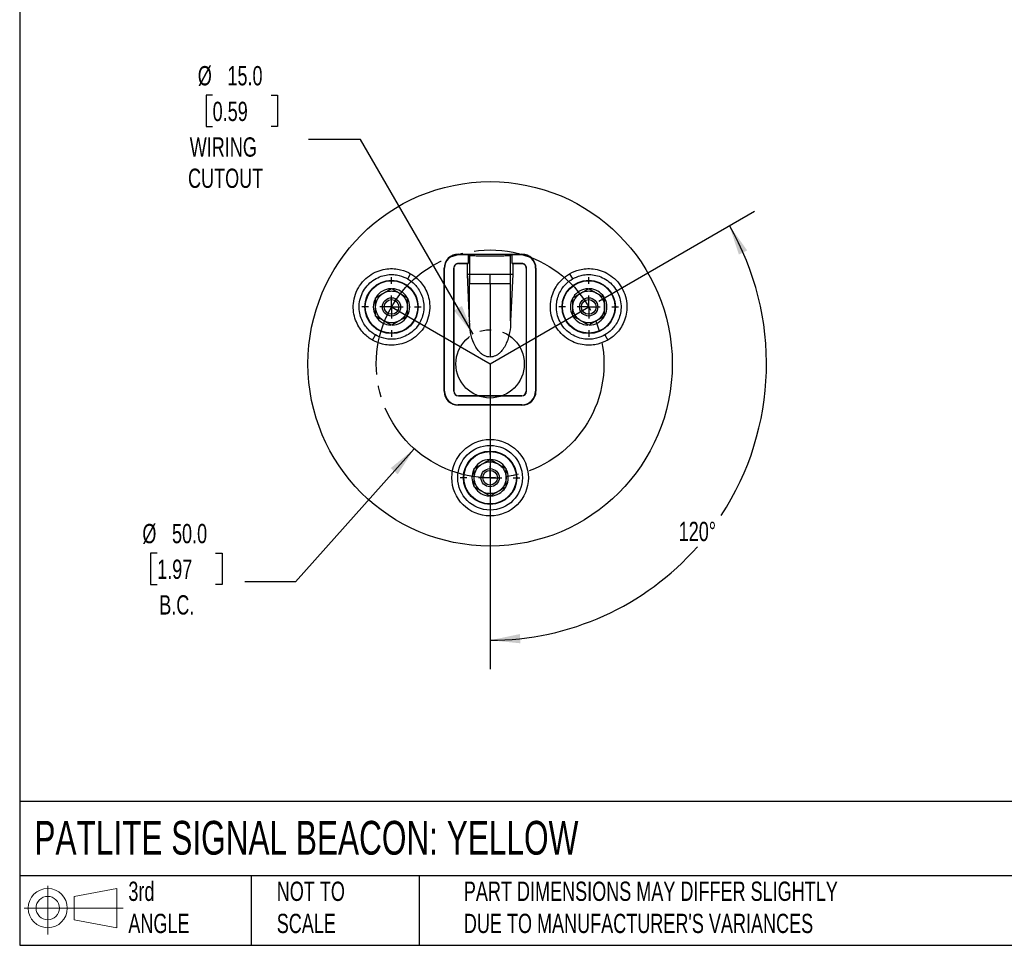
# Model space of a CAD drawing. Header units: millimetres. Extents: x 13 to 546, y 13 to 419.
# Tile 1 of 3: x 13 to 229, y 13 to 216. Entities that reach past the tile are written whole.
import ezdxf

# ---------------------------------------------------------------- set-up
doc = ezdxf.new("R2010")
doc.units = ezdxf.units.MM
doc.header["$LTSCALE"] = 2
doc.linetypes.add('SLD-Center', pattern=[19.05, 15.24, -1.27, 1.27, -1.27])
doc.linetypes.add('SLD-Solid', pattern=[0])
doc.layers.add('CENTER', color=40, linetype='SLD-Center')
doc.layers.add('SLD-DEFPOINTS', color=7, linetype='Continuous')
doc.layers.add('DIMENSIONS', color=140, linetype='SLD-Solid', lineweight=25)
doc.layers.add('TEXT', color=140, linetype='SLD-Solid', lineweight=25)
doc.styles.add('SLDTEXTSTYLE0', font='TXT', dxfattribs={"width": 0.7})
doc.dimstyles.new('SLDDIMSTYLE3', dxfattribs={"dimtxt": 4.316016, "dimasz": 6.604, "dimexe": 0, "dimexo": 0.0625, "dimgap": 1.079004, "dimtad": 0, "dimtih": 1, "dimtoh": 1, "dimdec": 4, "dimlfac": 2, "dimzin": 12, "dimdsep": 46, "dimtxsty": 'SLDTEXTSTYLE0', "dimsah": 1, "dimcen": 0.09, "dimadec": 0, "dimazin": 3, "dimtfac": 1, "dimtdec": 0, "dimtofl": 0, "dimtmove": 0, "dimatfit": 3, "dimfxl": 0, "dimfrac": 2, "dimtolj": 1, "dimtzin": 12, "dimarcsym": 0})
doc.dimstyles.new('SLDDIMSTYLE4', dxfattribs={"dimtxt": 4.316016, "dimasz": 6.604, "dimexe": 0, "dimexo": 0.0625, "dimgap": 1.079004, "dimtad": 0, "dimtih": 1, "dimtoh": 1, "dimrnd": 1e-09, "dimzin": 4, "dimdsep": 46, "dimtxsty": 'SLDTEXTSTYLE0', "dimsah": 1, "dimcen": 0, "dimadec": 0, "dimazin": 1, "dimtfac": 1, "dimtofl": 0, "dimtmove": 0, "dimatfit": 3, "dimfxl": 0, "dimfrac": 2, "dimtolj": 1, "dimtzin": 12, "dimarcsym": 0})

# ---------------------------------------------------------------- blocks, each defined once
blk = doc.blocks.new('Block11')
at = {"color": 7, "linetype": 'SLD-Solid', "lineweight": 18}
for p, q in [((5.18, 10.62), (5.18, 0)), ((10.96, 8.33), (20.35, 10.06)), ((20.35, 10.06), (20.35, 1.46)), ((10.96, 3.19), (10.96, 8.33)), ((0, 5.76), (21.75, 5.76)), ((10.96, 3.19), (20.35, 1.46))]:
    blk.add_line(p, q, dxfattribs=at)
for radius in [4.3, 2.57]:
    blk.add_circle((5.18, 5.76), radius, dxfattribs=at)
blk = doc.blocks.new('Block12')
at = {"layer": 'SLD-DEFPOINTS'}
blk.add_blockref('Block11', (0, 0), dxfattribs=at)
blk = doc.blocks.new('_D_5')
at = {"layer": 'DIMENSIONS'}
for p, q in [((139.86, 154.12), (174.06, 173.87)), ((116.01, 112.81), (116.01, 73.31))]:
    blk.add_line(p, q, dxfattribs=at)
for start, end in [(326.7476, 30), (270, 318.5963)]:
    blk.add_arc((116.01, 140.35), 60.69, start, end, dxfattribs=at)
for points in [[(168.56, 170.69), (170.64, 164.34), (172.46, 165.26)], [(116.01, 79.66), (122.66, 79), (122.55, 81.03)]]:
    blk.add_solid(points, dxfattribs=at)
at = {"layer": 'DIMENSIONS', "insert": (157.42, 105.67), "char_height": 4.233, "attachment_point": 1, "style": 'SLDTEXTSTYLE0'}
blk.add_mtext('120°', dxfattribs=at)
blk = doc.blocks.new('_D_6')
at = {"layer": 'DIMENSIONS'}
for p, q in [((99.35, 121.7), (73.27, 92.51)), ((42.89, 98.78), (41.45, 98.78)), ((41.45, 98.78), (41.45, 91.92)), ((55.72, 98.78), (57.17, 98.78)), ((57.17, 98.78), (57.17, 91.92)), ((41.45, 91.92), (42.89, 91.92)), ((57.17, 91.92), (55.72, 91.92)), ((73.27, 92.51), (62.15, 92.51))]:
    blk.add_line(p, q, dxfattribs=at)
blk.add_solid([(99.35, 121.7), (94.19, 117.46), (95.71, 116.1)], dxfattribs=at)
at = {"layer": 'DIMENSIONS', "char_height": 4.233, "attachment_point": 1, "style": 'SLDTEXTSTYLE0'}
for s, insert in [('%%c', (39.64, 105.2)), ('50.0', (46.15, 105.2)), ('1.97', (42.89, 97.37)), ('B.C.', (43.35, 89.55))]:
    blk.add_mtext(s, dxfattribs=dict(at, insert=insert))
blk = doc.blocks.new('_D_7')
at = {"layer": 'DIMENSIONS'}
for p, q in [((55.07, 199.3), (53.62, 199.3)), ((53.62, 199.3), (53.62, 192.44)), ((67.89, 199.3), (69.34, 199.3)), ((69.34, 199.3), (69.34, 192.44)), ((53.62, 192.44), (55.07, 192.44)), ((69.34, 192.44), (67.89, 192.44)), ((87.57, 189.6), (76.09, 189.6)), ((112.26, 146.84), (87.57, 189.6))]:
    blk.add_line(p, q, dxfattribs=at)
blk.add_solid([(112.26, 146.84), (109.83, 153.07), (108.08, 152.05)], dxfattribs=at)
at = {"layer": 'DIMENSIONS', "char_height": 4.233, "attachment_point": 1, "style": 'SLDTEXTSTYLE0'}
for s, insert in [('%%c', (51.81, 205.72)), ('15.0', (58.32, 205.72)), ('0.59', (55.07, 197.89)), ('WIRING', (50.04, 190.07)), ('CUTOUT', (49.67, 183.21))]:
    blk.add_mtext(s, dxfattribs=dict(at, insert=insert))
blk = doc.blocks.new('SW_CENTERMARKSYMBOL_0')
at = {"layer": 'CENTER', "color": 0}
for p, q in [((0, 5.08), (0, 6.54)), ((0, 0), (0, 2.54)), ((-5.08, 0), (-6.54, 0)), ((0, 0), (-2.54, 0)), ((0, 0), (0, -2.54)), ((0, 0), (2.54, 0)), ((5.08, 0), (6.54, 0)), ((0, -5.08), (0, -6.54))]:
    blk.add_line(p, q, dxfattribs=at)
blk = doc.blocks.new('SW_CENTERMARKSYMBOL_1')
at = {"layer": 'CENTER', "color": 0}
for p, q in [((0, 5.08), (0, 6.54)), ((0, 0), (0, 2.54)), ((-5.08, 0), (-6.54, 0)), ((0, 0), (-2.54, 0)), ((0, 0), (0, -2.54)), ((0, 0), (2.54, 0)), ((5.08, 0), (6.54, 0)), ((0, -5.08), (0, -6.54))]:
    blk.add_line(p, q, dxfattribs=at)
blk = doc.blocks.new('SW_CENTERMARKSYMBOL_2')
at = {"layer": 'CENTER', "color": 0}
for p, q in [((0, 5.08), (0, 6.54)), ((0, 0), (0, 2.54)), ((-5.08, 0), (-6.54, 0)), ((0, 0), (-2.54, 0)), ((0, 0), (0, -2.54)), ((0, 0), (2.54, 0)), ((5.08, 0), (6.54, 0)), ((0, -5.08), (0, -6.54))]:
    blk.add_line(p, q, dxfattribs=at)

msp = doc.modelspace()

# ---------------------------------------------------------------- linework, layer by layer
for p, q in [((109.007036, 164.424093), (123.007036, 164.424093)), ((109.007036, 164.424093), (109.007036, 164.338537)), ((109.007036, 164.338537), (111.161764, 164.338537)), ((111.161764, 164.338537), (111.52416, 164.193888)), ((111.161764, 164.338537), (111.161764, 162.375195)), ((120.489912, 164.193888), (120.852308, 164.338537)), ((120.852308, 164.338537), (123.007036, 164.338537)), ((120.852308, 162.375195), (120.852308, 164.338537)), ((123.007036, 164.424093), (123.007036, 164.338537)), ((109.057036, 162.375195), (109.057036, 162.347267)), ((111.161764, 162.375195), (109.057036, 162.375195)), ((109.057036, 162.347267), (111.021783, 162.347267)), ((111.021783, 162.347267), (111.161764, 162.375195)), ((111.021783, 159.974486), (111.021783, 162.347267)), ((111.52416, 159.974485), (111.52416, 164.193888)), ((120.489912, 159.974485), (120.489912, 164.193888)), ((120.852308, 162.375195), (120.99229, 162.347267)), ((122.957036, 162.375195), (120.852308, 162.375195)), ((120.99229, 162.347267), (120.99229, 159.974485)), ((120.99229, 162.347267), (122.957036, 162.347267)), ((122.957036, 162.347267), (122.957036, 162.375195)), ((97.906401, 158.996048), (98.556401, 160.121881)), ((105.930211, 134.347267), (105.930211, 161.347267)), ((105.930211, 161.347267), (106.015766, 161.347267)), ((106.015766, 134.347267), (106.015766, 161.347267)), ((108.029108, 161.347267), (108.029108, 134.347267)), ((108.057036, 161.347267), (108.029108, 161.347267)), ((108.057036, 134.347267), (108.057036, 161.347267)), ((123.957036, 161.347267), (123.957036, 134.347267)), ((123.984964, 161.347267), (123.957036, 161.347267)), ((123.984964, 134.347267), (123.984964, 161.347267)), ((125.998306, 161.347267), (125.998306, 134.347267)), ((126.083862, 161.347267), (125.998306, 161.347267)), ((126.083862, 161.347267), (126.083862, 134.347267)), ((133.457671, 160.121881), (134.107671, 158.996048)), ((111.507036, 149.764188), (111.021783, 159.974486)), ((111.52416, 159.974485), (111.021783, 159.974486)), ((111.507036, 159.575544), (111.507036, 157.974485)), ((111.507036, 149.764188), (111.507036, 159.575544)), ((111.507036, 157.974485), (116.007036, 157.974485)), ((116.007036, 157.974485), (120.507036, 157.974485)), ((116.007036, 157.974485), (116.007036, 141.841988)), ((120.99229, 159.974485), (120.489912, 159.974485)), ((120.99229, 159.974485), (120.507036, 149.764188)), ((120.507036, 149.764188), (120.507036, 159.575544)), ((111.507036, 149.764188), (111.507036, 149.636217)), ((120.507036, 149.764188), (120.507036, 149.636217)), ((90.156401, 145.572654), (90.806401, 146.698487)), ((141.207671, 146.698487), (141.857671, 145.572654)), ((106.015766, 134.347267), (105.930211, 134.347267)), ((108.029108, 134.347267), (108.057036, 134.347267)), ((123.957036, 134.347267), (123.984964, 134.347267)), ((126.083862, 134.347267), (125.998306, 134.347267)), ((122.957036, 133.347267), (109.057036, 133.347267)), ((109.057036, 133.347267), (109.057036, 133.319339)), ((109.057036, 133.319339), (122.957036, 133.319339)), ((122.957036, 133.319339), (122.957036, 133.347267)), ((109.007036, 131.270442), (109.007036, 131.355997)), ((123.007036, 131.355997), (109.007036, 131.355997)), ((123.007036, 131.270442), (109.007036, 131.270442)), ((123.007036, 131.270442), (123.007036, 131.355997))]:
    msp.add_line(p, q)
for centre, radius in [((116.007036, 140.347267), 40), ((94.356401, 152.847267), 5.854762), ((94.356401, 152.847267), 5.760476), ((137.657671, 152.847267), 5.854762), ((137.657671, 152.847267), 5.760476), ((94.356401, 152.847267), 2), ((94.356401, 152.847267), 1.61), ((137.657671, 152.847267), 2), ((137.657671, 152.847267), 1.61), ((116.007036, 115.347267), 8.4), ((116.007036, 115.347267), 7.1), ((116.007036, 115.347267), 5.854762), ((116.007036, 115.347267), 5.760476), ((116.007036, 115.347267), 2), ((116.007036, 115.347267), 1.61)]:
    msp.add_circle(centre, radius)
for centre, radius, start, end in [((109.007036, 161.347267), 3.076826, 90, 180.00000001), ((109.007036, 161.347267), 2.99127, 90, 180.00000001), ((123.007036, 161.347267), 3.076826, 0, 90.00000001), ((123.007036, 161.347267), 2.99127, 0, 90.00000001), ((109.057036, 161.347267), 1.027928, 89.99999999, 180), ((109.057036, 161.347267), 1, 89.99999999, 180), ((122.957036, 161.347267), 1.027928, 359.99999999, 90), ((122.957036, 161.347267), 1, 359.99999999, 90), ((94.356401, 152.847267), 4, 92.47332015, 147.39790862), ((94.356401, 152.847267), 4, 32.51133461, 87.42410233), ((137.657671, 152.847267), 4, 92.47332015, 147.39790862), ((137.657671, 152.847267), 4, 32.5113346, 87.42410233), ((94.356401, 152.847267), 4, 152.4317058, 207.37602586), ((94.356401, 152.847267), 4, 0, 27.45441524), ((137.657671, 152.847267), 4, 152.4317058, 207.37602586), ((137.657671, 152.847267), 4, 0, 27.45441525), ((94.356401, 152.847267), 4, 332.28679091, 0), ((137.657671, 152.847267), 4, 332.28679091, 0), ((94.356401, 152.847267), 4, 212.38664799, 267.35865617), ((94.356401, 152.847267), 4, 272.3382957, 327.34601283), ((137.657671, 152.847267), 4, 212.38664799, 267.35865617), ((137.657671, 152.847267), 4, 272.3382957, 327.34601283), ((109.007036, 134.347267), 3.076826, 180.00000001, 269.99999999), ((109.007036, 134.347267), 2.99127, 180.00000001, 269.99999999), ((109.057036, 134.347267), 1.027928, 180.00000001, 270), ((109.057036, 134.347267), 1, 180.00000001, 270), ((122.957036, 134.347267), 1, 270.00000001, 0), ((122.957036, 134.347267), 1.027928, 270.00000001, 0), ((123.007036, 134.347267), 3.076826, 270, 359.99999999), ((123.007036, 134.347267), 2.99127, 270, 359.99999999), ((116.007036, 115.347267), 4, 92.47332014, 147.39790863), ((116.007036, 115.347267), 4, 32.5113346, 87.42410234), ((116.007036, 115.347267), 4, 152.4317058, 207.37602586), ((116.007036, 115.347267), 4, 0, 27.45441526), ((116.007036, 115.347267), 4, 332.2867909, 0), ((116.007036, 115.347267), 4, 212.38664799, 267.35865618), ((116.007036, 115.347267), 4, 272.33829569, 327.34601284)]:
    msp.add_arc(centre, radius, start, end)
for points, knots in [([(111.52416, 164.193888), (111.54862, 164.184125), (111.598619, 164.174595), (111.747577, 164.155982), (111.847613, 164.146826), (112.094636, 164.129334), (112.239714, 164.121096), (112.571996, 164.10561), (112.761538, 164.098298), (113.171739, 164.08517), (113.3922, 164.079326), (113.863688, 164.069071), (114.116696, 164.064649), (114.633865, 164.057622), (114.90005, 164.054959), (115.447822, 164.051355), (115.728581, 164.050444), (116.282601, 164.050438), (116.558721, 164.05132), (117.109123, 164.054913), (117.377897, 164.057598), (117.893988, 164.064596), (118.143892, 164.068943), (118.619711, 164.079266), (118.840521, 164.085122), (119.249097, 164.098177), (119.438497, 164.105458), (119.773167, 164.121026), (119.918107, 164.129262), (120.163883, 164.146622), (120.265122, 164.155832), (120.41537, 164.174563), (120.465452, 164.184125), (120.489912, 164.193888)], [0, 0, 0, 0, 0.0625, 0.0625, 0.125, 0.125, 0.1875, 0.1875, 0.25, 0.25, 0.3125, 0.3125, 0.375, 0.375, 0.4375, 0.4375, 0.5, 0.5, 0.5625, 0.5625, 0.625, 0.625, 0.6875, 0.6875, 0.75, 0.75, 0.8125, 0.8125, 0.875, 0.875, 0.9375, 0.9375, 1, 1, 1, 1]), ([(90.156401, 145.572654), (89.550183, 145.922654), (88.90699, 146.39229), (87.977769, 147.363313), (87.674928, 147.731478), (87.111809, 148.565999), (86.851612, 149.032592), (86.411654, 150.062561), (86.232162, 150.62615), (85.995607, 151.830536), (85.938994, 152.471351), (85.983314, 153.788253), (86.084691, 154.464009), (86.458861, 155.790716), (86.731788, 156.441049), (87.431788, 157.653485), (87.858529, 158.215013), (88.820407, 159.202408), (89.35494, 159.628081), (90.47325, 160.324913), (91.056519, 160.596293), (92.217825, 160.993623), (92.795654, 161.119973), (93.907612, 161.253942), (94.441792, 161.261903), (95.446068, 161.191487), (95.916329, 161.113302), (97.22187, 160.794085), (97.950183, 160.471881), (98.556401, 160.121881)], [0, 0, 0, 0, 0.125, 0.125, 0.1875, 0.1875, 0.25, 0.25, 0.3125, 0.3125, 0.375, 0.375, 0.4375, 0.4375, 0.5, 0.5, 0.5625, 0.5625, 0.625, 0.625, 0.6875, 0.6875, 0.75, 0.75, 0.8125, 0.8125, 0.875, 0.875, 1, 1, 1, 1]), ([(98.556401, 160.121881), (99.162619, 159.771881), (99.805812, 159.302245), (100.735033, 158.331222), (101.037874, 157.963056), (101.600994, 157.128536), (101.86119, 156.661942), (102.301149, 155.631973), (102.480641, 155.068384), (102.717196, 153.863998), (102.773808, 153.223183), (102.729489, 151.906282), (102.628111, 151.230526), (102.253942, 149.903818), (101.981015, 149.253485), (101.281015, 148.041049), (100.854273, 147.479521), (99.892395, 146.492127), (99.357862, 146.066454), (98.239552, 145.369621), (97.656284, 145.098241), (96.494977, 144.700911), (95.917149, 144.574561), (94.80519, 144.440592), (94.27101, 144.432632), (93.266734, 144.503047), (92.796473, 144.581233), (91.490932, 144.90045), (90.762619, 145.222654), (90.156401, 145.572654)], [0, 0, 0, 0, 0.125, 0.125, 0.1875, 0.1875, 0.25, 0.25, 0.3125, 0.3125, 0.375, 0.375, 0.4375, 0.4375, 0.5, 0.5, 0.5625, 0.5625, 0.625, 0.625, 0.6875, 0.6875, 0.75, 0.75, 0.8125, 0.8125, 0.875, 0.875, 1, 1, 1, 1]), ([(141.857671, 145.572654), (141.251454, 145.222654), (140.52314, 144.90045), (139.217599, 144.581233), (138.747338, 144.503047), (137.743062, 144.432632), (137.208883, 144.440592), (136.096924, 144.574561), (135.519095, 144.700911), (134.357789, 145.098241), (133.774521, 145.369621), (132.65621, 146.066454), (132.121677, 146.492127), (131.159799, 147.479521), (130.733058, 148.041049), (130.033058, 149.253485), (129.760131, 149.903818), (129.385961, 151.230526), (129.284584, 151.906282), (129.240265, 153.223183), (129.296877, 153.863998), (129.533432, 155.068384), (129.712924, 155.631973), (130.152883, 156.661942), (130.413079, 157.128536), (130.976198, 157.963056), (131.279039, 158.331222), (132.20826, 159.302245), (132.851454, 159.771881), (133.457671, 160.121881)], [0, 0, 0, 0, 0.125, 0.125, 0.1875, 0.1875, 0.25, 0.25, 0.3125, 0.3125, 0.375, 0.375, 0.4375, 0.4375, 0.5, 0.5, 0.5625, 0.5625, 0.625, 0.625, 0.6875, 0.6875, 0.75, 0.75, 0.8125, 0.8125, 0.875, 0.875, 1, 1, 1, 1]), ([(133.457671, 160.121881), (134.063889, 160.471881), (134.792203, 160.794085), (136.097743, 161.113302), (136.568004, 161.191487), (137.57228, 161.261903), (138.10646, 161.253942), (139.218419, 161.119973), (139.796247, 160.993623), (140.957554, 160.596293), (141.540822, 160.324913), (142.659133, 159.628081), (143.193665, 159.202408), (144.155543, 158.215013), (144.582285, 157.653485), (145.282285, 156.441049), (145.555212, 155.790716), (145.929381, 154.464009), (146.030759, 153.788253), (146.075078, 152.471351), (146.018466, 151.830536), (145.781911, 150.62615), (145.602419, 150.062561), (145.16246, 149.032592), (144.902264, 148.565999), (144.339144, 147.731478), (144.036303, 147.363313), (143.107083, 146.39229), (142.463889, 145.922654), (141.857671, 145.572654)], [0, 0, 0, 0, 0.125, 0.125, 0.1875, 0.1875, 0.25, 0.25, 0.3125, 0.3125, 0.375, 0.375, 0.4375, 0.4375, 0.5, 0.5, 0.5625, 0.5625, 0.625, 0.625, 0.6875, 0.6875, 0.75, 0.75, 0.8125, 0.8125, 0.875, 0.875, 1, 1, 1, 1]), ([(90.806401, 146.698487), (90.294003, 146.99432), (89.750351, 147.391274), (88.964938, 148.21202), (88.708966, 148.523207), (88.232995, 149.228576), (88.013068, 149.622958), (87.641198, 150.493527), (87.489485, 150.969895), (87.289539, 151.987888), (87.241688, 152.529529), (87.279149, 153.642624), (87.364837, 154.213799), (87.681099, 155.335182), (87.911787, 155.884869), (88.503454, 156.909666), (88.864152, 157.384291), (89.677168, 158.218874), (90.128976, 158.578669), (91.074214, 159.167658), (91.567215, 159.397039), (92.548795, 159.732878), (93.037198, 159.839674), (93.977068, 159.952909), (94.428577, 159.959638), (95.277429, 159.90012), (95.674912, 159.834035), (96.778404, 159.56422), (97.394003, 159.291881), (97.906401, 158.996048)], [0, 0, 0, 0, 0.125, 0.125, 0.1875, 0.1875, 0.25, 0.25, 0.3125, 0.3125, 0.375, 0.375, 0.4375, 0.4375, 0.5, 0.5, 0.5625, 0.5625, 0.625, 0.625, 0.6875, 0.6875, 0.75, 0.75, 0.8125, 0.8125, 0.875, 0.875, 1, 1, 1, 1]), ([(97.906401, 158.996048), (98.4188, 158.700214), (98.962451, 158.30326), (99.747864, 157.482515), (100.003837, 157.171327), (100.479807, 156.465958), (100.699734, 156.071576), (101.071604, 155.201007), (101.223318, 154.72464), (101.423263, 153.706647), (101.471114, 153.165006), (101.433654, 152.05191), (101.347966, 151.480736), (101.031703, 150.359352), (100.801015, 149.809666), (100.209348, 148.784869), (99.84865, 148.310244), (99.035634, 147.47566), (98.583827, 147.115865), (97.638588, 146.526876), (97.145588, 146.297495), (96.164007, 145.961657), (95.675604, 145.854861), (94.735734, 145.741625), (94.284225, 145.734897), (93.435373, 145.794415), (93.037891, 145.8605), (91.934398, 146.130314), (91.3188, 146.402654), (90.806401, 146.698487)], [0, 0, 0, 0, 0.125, 0.125, 0.1875, 0.1875, 0.25, 0.25, 0.3125, 0.3125, 0.375, 0.375, 0.4375, 0.4375, 0.5, 0.5, 0.5625, 0.5625, 0.625, 0.625, 0.6875, 0.6875, 0.75, 0.75, 0.8125, 0.8125, 0.875, 0.875, 1, 1, 1, 1]), ([(111.52416, 159.974485), (111.51973, 159.974485), (111.516416, 159.955481), (111.511796, 159.899916), (111.510373, 159.863903), (111.507418, 159.749932), (111.507036, 159.663373), (111.507036, 159.575544)], [0, 0, 0, 0, 0.25, 0.25, 0.5, 0.5, 1, 1, 1, 1]), ([(112.692959, 159.974485), (112.65163, 159.974545), (112.571179, 159.974661), (112.460653, 159.974741), (112.361008, 159.974743), (112.271986, 159.974671), (112.15735, 159.97441), (112.032267, 159.974107), (111.909711, 159.974041), (111.846445, 159.974348), (111.818147, 159.974485)], [0, 0, 0, 0, 0.1118425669, 0.2177136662, 0.3175677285, 0.4113826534, 0.4991561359, 0.6983289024, 0.8650683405, 1, 1, 1, 1]), ([(116.007036, 159.974485), (115.449542, 159.974485), (114.845533, 159.974485), (113.975728, 159.974485), (113.692586, 159.974485), (113.161527, 159.974485), (112.913779, 159.974485), (112.692959, 159.974485)], [0, 0, 0, 0, 0.5, 0.5, 0.75, 0.75, 1, 1, 1, 1]), ([(120.195926, 159.974485), (120.032369, 159.974485), (119.799895, 159.974485), (119.214325, 159.974485), (118.861702, 159.974485), (118.08866, 159.974485), (117.66924, 159.974485), (116.827462, 159.974485), (116.405764, 159.974485), (116.007036, 159.974485)], [0, 0, 0, 0, 0.25, 0.25, 0.5, 0.5, 0.75, 0.75, 1, 1, 1, 1]), ([(120.507036, 159.575544), (120.507036, 159.663348), (120.506656, 159.750001), (120.503694, 159.86407), (120.502277, 159.899917), (120.497655, 159.955494), (120.494326, 159.974485), (120.489912, 159.974485)], [0, 0, 0, 0, 0.5, 0.5, 0.75, 0.75, 1, 1, 1, 1]), ([(120.507036, 157.974485), (120.507036, 158.087148), (120.507036, 158.20891), (120.507036, 158.405594), (120.507036, 158.473491), (120.507036, 158.578839), (120.507036, 158.632388), (120.507036, 158.696387), (120.507036, 158.72414), (120.507036, 158.742715), (120.507036, 158.754298), (120.507036, 158.988608), (120.507036, 159.260277), (120.507036, 159.575544)], [0, 0, 0, 0, 0.25, 0.25, 0.375, 0.375, 0.4375, 0.46875, 0.484375, 0.484375, 0.5, 0.5, 1, 1, 1, 1]), ([(141.207671, 146.698487), (140.695273, 146.402654), (140.079675, 146.130314), (138.976182, 145.8605), (138.578699, 145.794415), (137.729847, 145.734897), (137.278338, 145.741625), (136.338468, 145.854861), (135.850065, 145.961657), (134.868485, 146.297495), (134.375484, 146.526876), (133.430246, 147.115865), (132.978438, 147.47566), (132.165422, 148.310244), (131.804724, 148.784869), (131.213058, 149.809666), (130.982369, 150.359352), (130.666107, 151.480736), (130.580419, 152.05191), (130.542959, 153.165006), (130.590809, 153.706647), (130.790755, 154.72464), (130.942468, 155.201007), (131.314338, 156.071576), (131.534266, 156.465958), (132.010236, 157.171327), (132.266209, 157.482515), (133.051621, 158.30326), (133.595273, 158.700214), (134.107671, 158.996048)], [0, 0, 0, 0, 0.125, 0.125, 0.1875, 0.1875, 0.25, 0.25, 0.3125, 0.3125, 0.375, 0.375, 0.4375, 0.4375, 0.5, 0.5, 0.5625, 0.5625, 0.625, 0.625, 0.6875, 0.6875, 0.75, 0.75, 0.8125, 0.8125, 0.875, 0.875, 1, 1, 1, 1]), ([(134.107671, 158.996048), (134.62007, 159.291881), (135.235668, 159.56422), (136.339161, 159.834035), (136.736643, 159.90012), (137.585496, 159.959638), (138.037005, 159.952909), (138.976875, 159.839674), (139.465277, 159.732878), (140.446858, 159.397039), (140.939858, 159.167658), (141.885097, 158.578669), (142.336904, 158.218874), (143.14992, 157.384291), (143.510618, 156.909666), (144.102285, 155.884869), (144.332973, 155.335182), (144.649236, 154.213799), (144.734924, 153.642624), (144.772384, 152.529529), (144.724533, 151.987888), (144.524588, 150.969895), (144.372875, 150.493527), (144.001005, 149.622958), (143.781077, 149.228576), (143.305107, 148.523207), (143.049134, 148.21202), (142.263721, 147.391274), (141.72007, 146.99432), (141.207671, 146.698487)], [0, 0, 0, 0, 0.125, 0.125, 0.1875, 0.1875, 0.25, 0.25, 0.3125, 0.3125, 0.375, 0.375, 0.4375, 0.4375, 0.5, 0.5, 0.5625, 0.5625, 0.625, 0.625, 0.6875, 0.6875, 0.75, 0.75, 0.8125, 0.8125, 0.875, 0.875, 1, 1, 1, 1]), ([(90.856401, 152.847267), (90.856401, 153.138688), (90.89337, 153.440261), (91.049458, 154.034006), (91.168675, 154.325822), (91.48116, 154.867345), (91.674236, 155.116712), (92.110633, 155.549288), (92.353598, 155.7324), (92.606401, 155.878356)], [0, 0, 0, 0, 0.25, 0.25, 0.5, 0.5, 0.75, 0.75, 1, 1, 1, 1]), ([(92.606401, 155.878356), (92.903377, 156.049815), (93.197653, 156.219716), (93.781667, 156.556896), (94.07134, 156.724139), (94.356401, 156.888719)], [0, 0, 0, 0, 0.5, 0.5, 1, 1, 1, 1]), ([(92.606401, 155.878356), (92.858992, 156.024189), (93.13885, 156.143003), (93.731381, 156.304673), (94.043794, 156.347267), (94.669009, 156.347267), (94.981422, 156.304673), (95.573952, 156.143003), (95.85381, 156.024189), (96.106401, 155.878356)], [0, 0, 0, 0, 0.25, 0.25, 0.5, 0.5, 0.75, 0.75, 1, 1, 1, 1]), ([(96.106401, 155.878356), (96.358992, 155.732523), (96.601817, 155.549566), (97.038092, 155.117254), (97.231186, 154.867993), (97.543794, 154.326541), (97.663113, 154.034687), (97.819368, 153.440705), (97.856401, 153.138934), (97.856401, 152.847267)], [0, 0, 0, 0, 0.25, 0.25, 0.5, 0.5, 0.75, 0.75, 1, 1, 1, 1]), ([(96.106401, 155.878356), (96.403377, 155.706897), (96.697653, 155.536997), (97.281667, 155.199816), (97.57134, 155.032573), (97.856401, 154.867993)], [0, 0, 0, 0, 0.5, 0.5, 1, 1, 1, 1]), ([(134.157671, 152.847267), (134.157671, 153.138688), (134.194641, 153.440261), (134.350728, 154.034006), (134.469945, 154.325822), (134.78243, 154.867345), (134.975506, 155.116712), (135.411903, 155.549288), (135.654868, 155.7324), (135.907671, 155.878356)], [0, 0, 0, 0, 0.25, 0.25, 0.5, 0.5, 0.75, 0.75, 1, 1, 1, 1]), ([(135.907671, 155.878356), (136.204647, 156.049815), (136.498923, 156.219716), (137.082937, 156.556896), (137.37261, 156.724139), (137.657671, 156.888719)], [0, 0, 0, 0, 0.5, 0.5, 1, 1, 1, 1]), ([(135.907671, 155.878356), (136.160262, 156.024189), (136.44012, 156.143003), (137.032651, 156.304673), (137.345064, 156.347267), (137.970279, 156.347267), (138.282692, 156.304673), (138.875223, 156.143003), (139.155081, 156.024189), (139.407671, 155.878356)], [0, 0, 0, 0, 0.25, 0.25, 0.5, 0.5, 0.75, 0.75, 1, 1, 1, 1]), ([(139.407671, 155.878356), (139.660262, 155.732523), (139.903087, 155.549566), (140.339363, 155.117254), (140.532457, 154.867993), (140.845064, 154.326541), (140.964383, 154.034687), (141.120638, 153.440705), (141.157671, 153.138934), (141.157671, 152.847267)], [0, 0, 0, 0, 0.25, 0.25, 0.5, 0.5, 0.75, 0.75, 1, 1, 1, 1]), ([(139.407671, 155.878356), (139.704647, 155.706897), (139.998923, 155.536997), (140.582937, 155.199816), (140.87261, 155.032573), (141.157671, 154.867993)], [0, 0, 0, 0, 0.5, 0.5, 1, 1, 1, 1]), ([(90.856401, 152.847267), (90.856401, 153.190183), (90.856401, 153.529985), (90.856401, 154.20435), (90.856401, 154.538834), (90.856401, 154.867993)], [0, 0, 0, 0, 0.5, 0.5, 1, 1, 1, 1]), ([(97.856401, 152.847267), (97.856401, 153.190185), (97.856401, 153.529986), (97.856401, 154.204348), (97.856401, 154.538833), (97.856401, 154.867993)], [0, 0, 0, 0, 0.5, 0.5, 1, 1, 1, 1]), ([(134.157671, 152.847267), (134.157671, 153.190183), (134.157671, 153.529985), (134.157671, 154.20435), (134.157671, 154.538834), (134.157671, 154.867993)], [0, 0, 0, 0, 0.5, 0.5, 1, 1, 1, 1]), ([(141.157671, 152.847267), (141.157671, 153.190185), (141.157671, 153.529986), (141.157671, 154.204348), (141.157671, 154.538833), (141.157671, 154.867993)], [0, 0, 0, 0, 0.5, 0.5, 1, 1, 1, 1]), ([(92.606401, 149.816178), (92.35381, 149.962012), (92.110986, 150.144969), (91.67471, 150.577281), (91.481616, 150.826541), (91.169009, 151.367993), (91.049689, 151.659848), (90.893434, 152.253829), (90.856401, 152.555601), (90.856401, 152.847267)], [0, 0, 0, 0, 0.25, 0.25, 0.5, 0.5, 0.75, 0.75, 1, 1, 1, 1]), ([(97.856401, 152.847267), (97.856401, 152.555601), (97.819368, 152.253829), (97.663113, 151.659848), (97.543794, 151.367993), (97.231186, 150.826541), (97.038092, 150.577281), (96.601817, 150.144969), (96.358992, 149.962012), (96.106401, 149.816178)], [0, 0, 0, 0, 0.25, 0.25, 0.5, 0.5, 0.75, 0.75, 1, 1, 1, 1]), ([(135.907671, 149.816178), (135.655081, 149.962012), (135.412256, 150.144969), (134.97598, 150.577281), (134.782886, 150.826541), (134.470279, 151.367993), (134.35096, 151.659848), (134.194705, 152.253829), (134.157671, 152.555601), (134.157671, 152.847267)], [0, 0, 0, 0, 0.25, 0.25, 0.5, 0.5, 0.75, 0.75, 1, 1, 1, 1]), ([(141.157671, 152.847267), (141.157671, 152.555601), (141.120638, 152.253829), (140.964383, 151.659848), (140.845064, 151.367993), (140.532457, 150.826541), (140.339363, 150.577281), (139.903087, 150.144969), (139.660262, 149.962012), (139.407671, 149.816178)], [0, 0, 0, 0, 0.25, 0.25, 0.5, 0.5, 0.75, 0.75, 1, 1, 1, 1]), ([(92.606401, 149.816178), (92.309426, 149.987637), (92.015149, 150.157538), (91.431135, 150.494718), (91.141462, 150.661961), (90.856401, 150.826541)], [0, 0, 0, 0, 0.5, 0.5, 1, 1, 1, 1]), ([(96.106401, 149.816178), (95.85381, 149.670345), (95.573952, 149.551531), (94.981422, 149.389861), (94.669009, 149.347267), (94.043794, 149.347267), (93.731381, 149.389861), (93.13885, 149.551531), (92.858992, 149.670345), (92.606401, 149.816178)], [0, 0, 0, 0, 0.25, 0.25, 0.5, 0.5, 0.75, 0.75, 1, 1, 1, 1]), ([(96.106401, 149.816178), (95.809426, 149.644719), (95.515149, 149.474819), (94.931135, 149.137638), (94.641462, 148.970396), (94.356401, 148.805815)], [0, 0, 0, 0, 0.5, 0.5, 1, 1, 1, 1]), ([(116.007036, 141.841988), (115.79883, 141.841988), (115.595386, 141.866863), (115.197069, 141.961382), (115.000157, 142.032252), (114.628038, 142.209455), (114.451978, 142.315406), (114.116512, 142.556199), (113.95817, 142.690593), (113.51676, 143.118045), (113.260697, 143.439832), (112.808302, 144.129256), (112.616663, 144.489626), (112.117522, 145.605063), (111.88411, 146.401246), (111.580121, 148.002857), (111.507036, 148.814512), (111.507036, 149.636217)], [0, 0, 0, 0, 0.0625, 0.0625, 0.125, 0.125, 0.1875, 0.1875, 0.25, 0.25, 0.375, 0.375, 0.5, 0.5, 0.75, 0.75, 1, 1, 1, 1]), ([(120.507036, 149.636217), (120.507036, 148.814836), (120.434007, 148.003523), (120.130297, 146.402633), (119.897472, 145.607108), (119.396911, 144.48852), (119.202609, 144.12399), (118.752147, 143.438412), (118.498168, 143.118807), (118.054894, 142.68965), (117.896446, 142.555412), (117.563531, 142.316423), (117.388093, 142.210559), (117.014954, 142.032623), (116.820282, 141.962413), (116.421773, 141.867347), (116.214852, 141.841988), (116.007036, 141.841988)], [0, 0, 0, 0, 0.25, 0.25, 0.5, 0.5, 0.625, 0.625, 0.75, 0.75, 0.8125, 0.8125, 0.875, 0.875, 0.9375, 0.9375, 1, 1, 1, 1]), ([(135.907671, 149.816178), (135.610696, 149.987637), (135.316419, 150.157538), (134.732405, 150.494718), (134.442733, 150.661961), (134.157671, 150.826541)], [0, 0, 0, 0, 0.5, 0.5, 1, 1, 1, 1]), ([(139.407671, 149.816178), (139.155081, 149.670345), (138.875223, 149.551531), (138.282692, 149.389861), (137.970279, 149.347267), (137.345064, 149.347267), (137.032651, 149.389861), (136.44012, 149.551531), (136.160262, 149.670345), (135.907671, 149.816178)], [0, 0, 0, 0, 0.25, 0.25, 0.5, 0.5, 0.75, 0.75, 1, 1, 1, 1]), ([(139.407671, 149.816178), (139.110696, 149.644719), (138.816419, 149.474819), (138.232405, 149.137638), (137.942733, 148.970396), (137.657671, 148.805815)], [0, 0, 0, 0, 0.5, 0.5, 1, 1, 1, 1]), ([(114.257036, 118.378356), (114.554012, 118.549815), (114.848288, 118.719716), (115.432302, 119.056896), (115.721975, 119.224139), (116.007036, 119.388719)], [0, 0, 0, 0, 0.5, 0.5, 1, 1, 1, 1]), ([(112.507036, 115.347267), (112.507036, 115.638688), (112.544005, 115.940261), (112.700093, 116.534006), (112.81931, 116.825822), (113.131795, 117.367345), (113.324871, 117.616712), (113.761268, 118.049288), (114.004233, 118.2324), (114.257036, 118.378356)], [0, 0, 0, 0, 0.25, 0.25, 0.5, 0.5, 0.75, 0.75, 1, 1, 1, 1]), ([(112.507036, 115.347267), (112.507036, 115.690183), (112.507036, 116.029985), (112.507036, 116.70435), (112.507036, 117.038834), (112.507036, 117.367993)], [0, 0, 0, 0, 0.5, 0.5, 1, 1, 1, 1]), ([(114.257036, 118.378356), (114.509627, 118.524189), (114.789485, 118.643003), (115.382016, 118.804673), (115.694429, 118.847267), (116.319644, 118.847267), (116.632057, 118.804673), (117.224588, 118.643003), (117.504445, 118.524189), (117.757036, 118.378356)], [0, 0, 0, 0, 0.25, 0.25, 0.5, 0.5, 0.75, 0.75, 1, 1, 1, 1]), ([(117.757036, 118.378356), (118.009627, 118.232523), (118.252452, 118.049566), (118.688728, 117.617254), (118.881821, 117.367993), (119.194429, 116.826541), (119.313748, 116.534687), (119.470003, 115.940705), (119.507036, 115.638934), (119.507036, 115.347267)], [0, 0, 0, 0, 0.25, 0.25, 0.5, 0.5, 0.75, 0.75, 1, 1, 1, 1]), ([(117.757036, 118.378356), (118.054012, 118.206897), (118.348288, 118.036997), (118.932302, 117.699816), (119.221975, 117.532573), (119.507036, 117.367993)], [0, 0, 0, 0, 0.5, 0.5, 1, 1, 1, 1]), ([(119.507036, 115.347267), (119.507036, 115.690185), (119.507036, 116.029986), (119.507036, 116.704348), (119.507036, 117.038833), (119.507036, 117.367993)], [0, 0, 0, 0, 0.5, 0.5, 1, 1, 1, 1]), ([(114.257036, 112.316178), (114.004445, 112.462012), (113.761621, 112.644969), (113.325345, 113.077281), (113.132251, 113.326541), (112.819644, 113.867993), (112.700325, 114.159848), (112.544069, 114.753829), (112.507036, 115.055601), (112.507036, 115.347267)], [0, 0, 0, 0, 0.25, 0.25, 0.5, 0.5, 0.75, 0.75, 1, 1, 1, 1]), ([(119.507036, 115.347267), (119.507036, 115.055601), (119.470003, 114.753829), (119.313748, 114.159848), (119.194429, 113.867993), (118.881821, 113.326541), (118.688728, 113.077281), (118.252452, 112.644969), (118.009627, 112.462012), (117.757036, 112.316178)], [0, 0, 0, 0, 0.25, 0.25, 0.5, 0.5, 0.75, 0.75, 1, 1, 1, 1]), ([(114.257036, 112.316178), (113.960061, 112.487637), (113.665784, 112.657538), (113.08177, 112.994718), (112.792098, 113.161961), (112.507036, 113.326541)], [0, 0, 0, 0, 0.5, 0.5, 1, 1, 1, 1]), ([(117.757036, 112.316178), (117.504445, 112.170345), (117.224588, 112.051531), (116.632057, 111.889861), (116.319644, 111.847267), (115.694429, 111.847267), (115.382016, 111.889861), (114.789485, 112.051531), (114.509627, 112.170345), (114.257036, 112.316178)], [0, 0, 0, 0, 0.25, 0.25, 0.5, 0.5, 0.75, 0.75, 1, 1, 1, 1]), ([(117.757036, 112.316178), (117.460061, 112.144719), (117.165784, 111.974819), (116.58177, 111.637638), (116.292098, 111.470396), (116.007036, 111.305815)], [0, 0, 0, 0, 0.5, 0.5, 1, 1, 1, 1])]:
    msp.add_open_spline(points, degree=3, knots=knots)
for points in [[(111.818147, 159.974485), (111.654989, 159.974485), (111.560024, 159.974485), (111.52416, 159.974485)], [(116.007036, 157.974485), (116.007036, 158.579085), (116.007036, 159.276354), (116.007036, 159.974485)], [(120.489912, 159.974485), (120.454049, 159.974485), (120.359083, 159.974485), (120.195926, 159.974485)], [(90.856401, 154.867993), (91.426099, 155.196908), (92.013121, 155.535826), (92.606401, 155.878356)], [(94.356401, 156.888719), (94.926098, 156.559805), (95.513122, 156.220886), (96.106401, 155.878356)], [(134.157671, 154.867993), (134.727369, 155.196908), (135.314391, 155.535826), (135.907671, 155.878356)], [(137.657671, 156.888719), (138.227368, 156.559805), (138.814392, 156.220886), (139.407671, 155.878356)], [(90.856401, 150.826541), (90.856401, 151.48437), (90.856401, 152.162207), (90.856401, 152.847267)], [(97.856401, 150.826541), (97.856401, 151.48437), (97.856401, 152.162207), (97.856401, 152.847267)], [(134.157671, 150.826541), (134.157671, 151.48437), (134.157671, 152.162207), (134.157671, 152.847267)], [(141.157671, 150.826541), (141.157671, 151.48437), (141.157671, 152.162207), (141.157671, 152.847267)], [(94.356401, 148.805815), (93.786704, 149.13473), (93.19968, 149.473648), (92.606401, 149.816178)], [(97.856401, 150.826541), (97.286704, 150.497627), (96.69968, 150.158708), (96.106401, 149.816178)], [(137.657671, 148.805815), (137.087975, 149.13473), (136.500951, 149.473648), (135.907671, 149.816178)], [(141.157671, 150.826541), (140.587975, 150.497627), (140.000951, 150.158708), (139.407671, 149.816178)], [(116.007036, 119.388719), (116.576733, 119.059805), (117.163757, 118.720886), (117.757036, 118.378356)], [(112.507036, 117.367993), (113.076734, 117.696908), (113.663756, 118.035826), (114.257036, 118.378356)], [(112.507036, 113.326541), (112.507036, 113.98437), (112.507036, 114.662207), (112.507036, 115.347267)], [(119.507036, 113.326541), (119.507036, 113.98437), (119.507036, 114.662207), (119.507036, 115.347267)], [(119.507036, 113.326541), (118.93734, 112.997627), (118.350315, 112.658708), (117.757036, 112.316178)], [(116.007036, 111.305815), (115.43734, 111.63473), (114.850315, 111.973648), (114.257036, 112.316178)]]:
    msp.add_open_spline(points, degree=3)
at = {"layer": 'CENTER', "linetype": 'SLD-Center'}
for p, q in [((94.356401, 152.847267), (116.007036, 140.347267)), ((116.007036, 140.347267), (137.657671, 152.847267)), ((116.007036, 140.347267), (116.007036, 115.347267))]:
    msp.add_line(p, q, dxfattribs=at)
for radius in [25, 7.5]:
    msp.add_circle((116.007036, 140.347267), radius, dxfattribs=at)
at = {"layer": 'TEXT'}
for p, q in [((12.7, 419.1), (12.7, 12.7)), ((546.1, 44.252215), (12.7, 44.252215)), ((546.1, 27.94), (12.7, 27.94)), ((63.5, 27.94), (63.5, 12.7)), ((100.423256, 27.94), (100.423256, 12.7)), ((12.7, 12.7), (546.1, 12.7))]:
    msp.add_line(p, q, dxfattribs=at)

# ---------------------------------------------------------------- block references
at = {"layer": 'CENTER'}
for name, p in [('SW_CENTERMARKSYMBOL_1', (94.356401, 152.847267)), ('SW_CENTERMARKSYMBOL_2', (137.657671, 152.847267)), ('SW_CENTERMARKSYMBOL_0', (116.007036, 115.347267))]:
    msp.add_blockref(name, p, dxfattribs=at)
at = {"layer": 'SLD-DEFPOINTS'}
msp.add_blockref('Block12', (13.675877, 15.107711), dxfattribs=at)

# ---------------------------------------------------------------- texts
at = {"layer": 'TEXT', "attachment_point": 1, "style": 'SLDTEXTSTYLE0'}
for s, insert, char_height in [('PATLITE SIGNAL BEACON: YELLOW', (15.931468, 40.012774), 7.40833333), ('3rd^JANGLE', (36.564272, 26.675338), 4.2333333), ('NOT TO^JSCALE', (69.150323, 26.675339), 4.23333333), ("PART DIMENSIONS MAY DIFFER SLIGHTLY ^JDUE TO MANUFACTURER'S VARIANCES", (110.238569, 26.681549), 4.23333333)]:
    msp.add_mtext(s, dxfattribs=dict(at, insert=insert, char_height=char_height))

# ---------------------------------------------------------------- dimensions: what is measured, and where the dimension line sits
at = {"layer": 'DIMENSIONS'}
for p1, p2, text, picture, middle in [((119.757036, 133.852077), (112.257036, 146.842458), '<>\\PWIRING\\PCUTOUT', '_D_7', (61.47786, 191.829129)), ((132.66377, 158.990047), (99.350302, 121.704488), '<>\\PB.C.', '_D_6', (49.307128, 94.739991))]:
    dim = msp.add_diameter_dim_2p(p1=p1, p2=p2, text=text, dimstyle='SLDDIMSTYLE4', dxfattribs=at)
    dim.commit()
    dim.dimension.update_dxf_attribs({"geometry": picture, "text_midpoint": middle, "dimtype": 163})
dim = msp.add_angular_dim_2l(base=(140.978644, 85.036517), line1=((116.007036, 115.347267), (116.007036, 140.347267)), line2=((137.657671, 152.847267), (116.007036, 140.347267)), dimstyle='SLDDIMSTYLE3', dxfattribs=at)
dim.commit()
dim.dimension.update_dxf_attribs({"geometry": '_D_5', "text_midpoint": (164.334423, 103.641355), "dimtype": 162})

doc.saveas('drawing.dxf')
